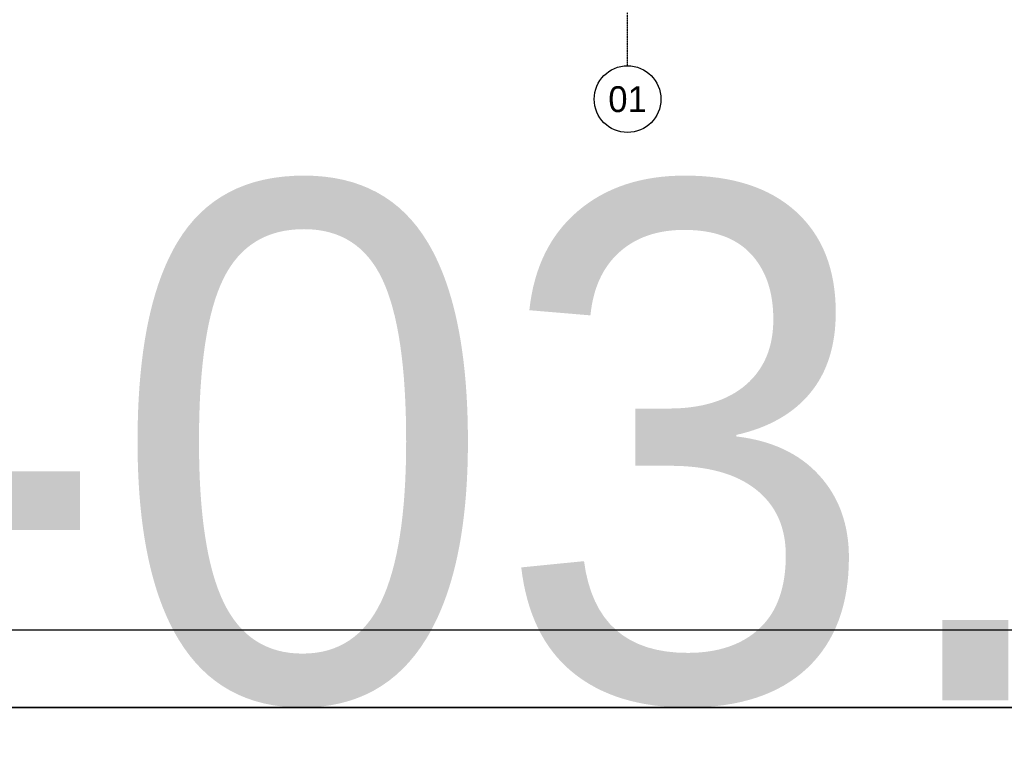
# Model space of a CAD drawing. Header units: millimetres. Extents: x -297000 to 504135, y -166520 to 252050.
# Tile 241 of 250: x 7620 to 15241, y -42350 to -36727. Entities that reach past the tile are written whole.
import ezdxf
from ezdxf.enums import TextEntityAlignment as Align

# ---------------------------------------------------------------- set-up
doc = ezdxf.new("R2010")
doc.units = ezdxf.units.MM
doc.header["$MEASUREMENT"] = 0
doc.linetypes.add('ACAD_ISO10W100', pattern=[18, 12, -3, 0, -3])
doc.linetypes.add('CENTER', pattern=[50.8, 31.75, -6.35, 6.35, -6.35])
doc.layers.add('000_FRAME_N', color=30, linetype='Continuous', plot=False)
doc.layers.add('040_AXPRI_B', color=9, linetype='CENTER')
doc.styles.add('VMX 2 MEDIUM 0', font='unvr55w.TTF', dxfattribs={"height": 2})
doc.styles.add('VMX 3 BIG 1', font='unvr55w.TTF', dxfattribs={"height": 4})
doc.styles.add('VMX 4 GIANT 50', font='unvr55w.TTF', dxfattribs={"height": 300})

# ---------------------------------------------------------------- blocks, each defined once
blk = doc.blocks.new('VMX GRID')
at = {"linetype": 'Continuous'}
blk.add_circle((0, 0), 4.5, dxfattribs=at)
at = {"style": 'VMX 2 MEDIUM 0'}
blk.add_attdef('00', text='', height=2, dxfattribs=at).set_placement((0, 0), align=Align.MIDDLE_CENTER)
blk = doc.blocks.new('GRID02')
at = {"layer": '040_AXPRI_B', "linetype": 'ACAD_ISO10W100'}
blk.add_line((0, -2483.9), (0, 11470.8), dxfattribs=at)
at = {"layer": '040_AXPRI_B', "ltscale": 2}
ref = blk.add_blockref('VMX GRID', (0, -2742), dxfattribs=dict(at, xscale=57.34400000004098, yscale=57.34399999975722, zscale=57.34400000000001))
ref.add_attrib('00', '01', dxfattribs={"layer": '0', "height": 200, "style": 'VMX 3 BIG 1'}).set_placement((0, -2742), align=Align.MIDDLE_CENTER)
blk = doc.blocks.new('1006_X-03.02')
blk.add_blockref('GRID02', (0, 0))

msp = doc.modelspace()

# ---------------------------------------------------------------- linework, layer by layer
at = {"layer": '000_FRAME_N'}
for points in [[(0, 0), (59450, 0), (59450, -42050), (0, -42050)], [(58950, -41450), (500, -41450), (500, -600), (58950, -600)], [(0, -42050), (59450, -42050), (59450, -84100), (0, -84100)]]:
    msp.add_lwpolyline(points, close=True, dxfattribs=at)

# ---------------------------------------------------------------- block references
msp.add_blockref('1006_X-03.02', (12325, -34600))

# ---------------------------------------------------------------- texts
at = {"layer": '000_FRAME_N', "insert": (0, -42050), "char_height": 4000, "attachment_point": 7, "style": 'VMX 4 GIANT 50'}
msp.add_mtext('A0-03.01-50', dxfattribs=at)

doc.saveas('drawing.dxf')
